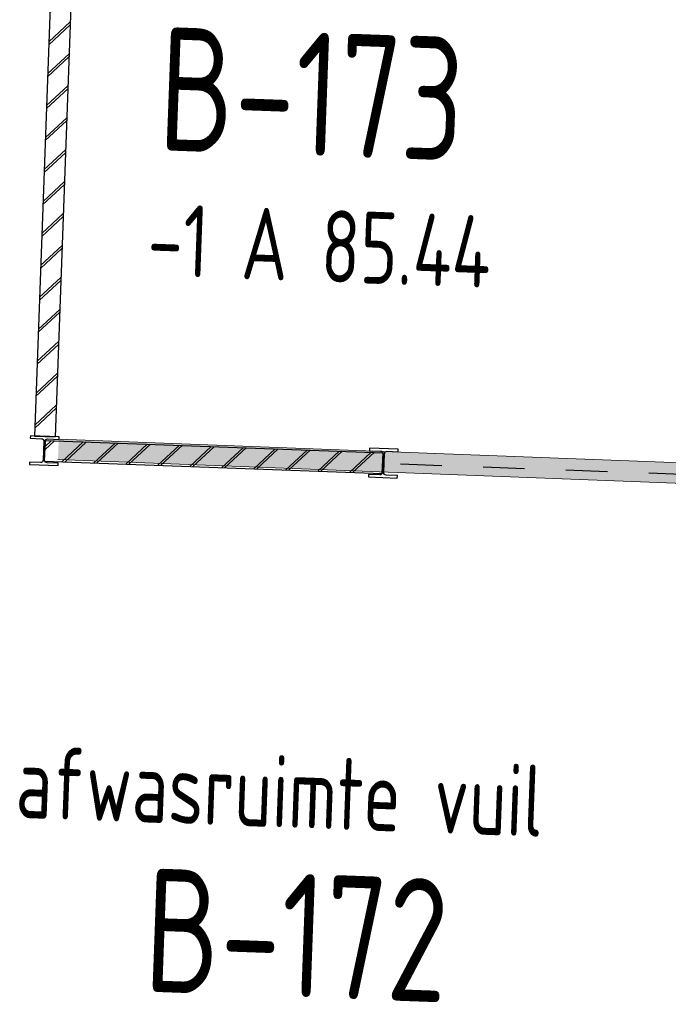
# Model space of a CAD drawing. Header units: millimetres. Extents: x 119024465 to 119292677, y 483022511 to 483148062.
# Tile 117 of 162: x 119205645 to 119208799, y 483062725 to 483067517. Entities that reach past the tile are written whole.
import ezdxf
from ezdxf.enums import TextEntityAlignment as Align

# ---------------------------------------------------------------- set-up
doc = ezdxf.new("R2010")
doc.units = ezdxf.units.MM
doc.header["$LTSCALE"] = 100
for name, color, linetype in [('22 Binnenwanden', 7, 'CONTINUOUS'), ('22 Binnenwanden Doorsnede-arcering', 7, 'CONTINUOUS'), ('AL22----', 2, 'CONTINUOUS'), ('AL22----_ARC', 8, 'CONTINUOUS'), ('AL28----', 4, 'CONTINUOUS'), ('BT00----_HOTELNRS', 3, 'CONTINUOUS'), ('BT00----_RUIMTENRS', 7, 'CONTINUOUS'), ('BT00----_TEKST', 1, 'CONTINUOUS')]:
    doc.layers.add(name, color=color, linetype=linetype)
doc.styles.get("Standard").update_dxf_attribs({"font": 'ISOCP.SHX'})
pattern_1 = [(42.912, (119153097.57, 483019764), (-74.89618, 80.56402), []), (42.912, (119153098.11, 483019778.99), (-74.89618, 80.56402), [])]

# ---------------------------------------------------------------- blocks, each defined once
blk = doc.blocks.new('Wall_29_1', base_point=(-32640.6, 43319))
at = {"layer": '22 Binnenwanden Doorsnede-arcering', "linetype": 'Continuous', "lineweight": 0, "true_color": 0x738ac1}
for points in [[(-29440.6, 43319), (-32640.6, 43319), (-32640.6, 43219), (-29440.6, 43219)], [(-29440.6, 43319), (-29340.6, 43219), (-29340.6, 43319)], [(-29440.6, 43319), (-29440.6, 43219), (-29340.6, 43219)]]:
    blk.add_hatch(color=163, dxfattribs=at).paths.add_polyline_path(points)
at = {"layer": '22 Binnenwanden', "color": 2, "linetype": 'Continuous', "lineweight": 0, "flags": 128}
for points in [[(-29440.6, 43319), (-32640.6, 43319)], [(-29340.6, 43219), (-29340.6, 43319)], [(-32640.6, 43219), (-29340.6, 43219)]]:
    blk.add_lwpolyline(points, dxfattribs=at)

msp = doc.modelspace()

# ---------------------------------------------------------------- hatches: boundary and pattern name
at = {"layer": 'AL22----_ARC'}
h = msp.add_hatch(dxfattribs=at)
h.set_pattern_fill('SCHOON', color=256, scale=2, angle=-2.088, style=0, pattern_type=2)
h.set_pattern_definition(pattern_1)
h.paths.add_polyline_path([(119205717.3, 483065490.6), (119205817.2, 483065487), (119205933.4, 483068674.9), (119205833.5, 483068678.5)])
h = msp.add_hatch(dxfattribs=at)
h.set_pattern_fill('SCHOON', color=256, scale=2, angle=-2.088, style=0, pattern_type=2)
h.set_pattern_definition(pattern_1)
h.paths.add_polyline_path([(119207408.3, 483065308.9), (119207411.9, 483065408.9), (119205770, 483065468.7), (119205766.3, 483065368.8)])

# ---------------------------------------------------------------- linework, layer by layer
at = {"layer": 'AL22----'}
for p, q in [((119205833.5, 483068678.5), (119205717.3, 483065490.6)), ((119205933.4, 483068674.9), (119205817.2, 483065487)), ((119205717.3, 483065490.6), (119205817.2, 483065487)), ((119205766.3, 483065368.8), (119205770, 483065468.7)), ((119205770, 483065468.7), (119207411.9, 483065408.9)), ((119207408.3, 483065308.9), (119207411.9, 483065408.9)), ((119205766.3, 483065368.8), (119207408.3, 483065308.9)), ((119207697.5, 483065345.8), (119207496.2, 483065353.2)), ((119208100.1, 483065331.2), (119207898.8, 483065338.5)), ((119208502.7, 483065316.5), (119208301.4, 483065323.8)), ((119208905.2, 483065301.8), (119208704, 483065309.1))]:
    msp.add_line(p, q, dxfattribs=at)
at = {"layer": 'AL28----', "flags": 128}
for points in [[(119205697.3, 483065491.4), (119205696.8, 483065479.4), (119205751.3, 483065477.4, -0.414214), (119205762.8, 483065465), (119205759.5, 483065373, -0.414214), (119205747.1, 483065361.5), (119205692.6, 483065363.5), (119205692.2, 483065351.5), (119205832.1, 483065346.4), (119205832.5, 483065358.4), (119205778, 483065360.3, -0.414214), (119205766.5, 483065372.8), (119205769.8, 483065464.7, -0.414214), (119205782.3, 483065476.3), (119205836.7, 483065474.3), (119205837.2, 483065486.3)], [(119207346.2, 483065431.3), (119207345.7, 483065419.3), (119207400.2, 483065417.3, -0.414214), (119207411.7, 483065404.9), (119207408.4, 483065312.9, -0.414214), (119207396, 483065301.4), (119207341.5, 483065303.3), (119207341.1, 483065291.4), (119207481, 483065286.3), (119207481.4, 483065298.2), (119207426.9, 483065300.2, -0.414214), (119207415.4, 483065312.7), (119207418.7, 483065404.6, -0.414214), (119207431.2, 483065416.2), (119207485.6, 483065414.2), (119207486.1, 483065426.2)]]:
    msp.add_lwpolyline(points, format="xyb", close=True, dxfattribs=at)

# ---------------------------------------------------------------- block references
at = {"layer": '22 Binnenwanden', "color": 2, "lineweight": 0, "rotation": 357.8278999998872}
msp.add_blockref('Wall_29_1', (119205835, 483065475.5), dxfattribs=at)

# ---------------------------------------------------------------- texts
at = {"layer": 'BT00----_HOTELNRS', "width": 0.8}
msp.add_text('-1 A 85.44', height=350, rotation=357.9091, dxfattribs=at).set_placement((119207096, 483066241.6), align=Align.CENTER)
at = {"layer": 'BT00----_RUIMTENRS', "width": 0.8}
for s, p in [('B-173', (119206313.4, 483066882.1)), ('B-172', (119206244.4, 483062787.7))]:
    msp.add_text(s, height=600, rotation=357.9091, dxfattribs=at).set_placement(p)
at = {"layer": 'BT00----_TEKST', "width": 0.8}
msp.add_text('afwasruimte vuil', height=350, rotation=357.9091, dxfattribs=at).set_placement((119205621.9, 483063633.4))

doc.saveas('drawing.dxf')
